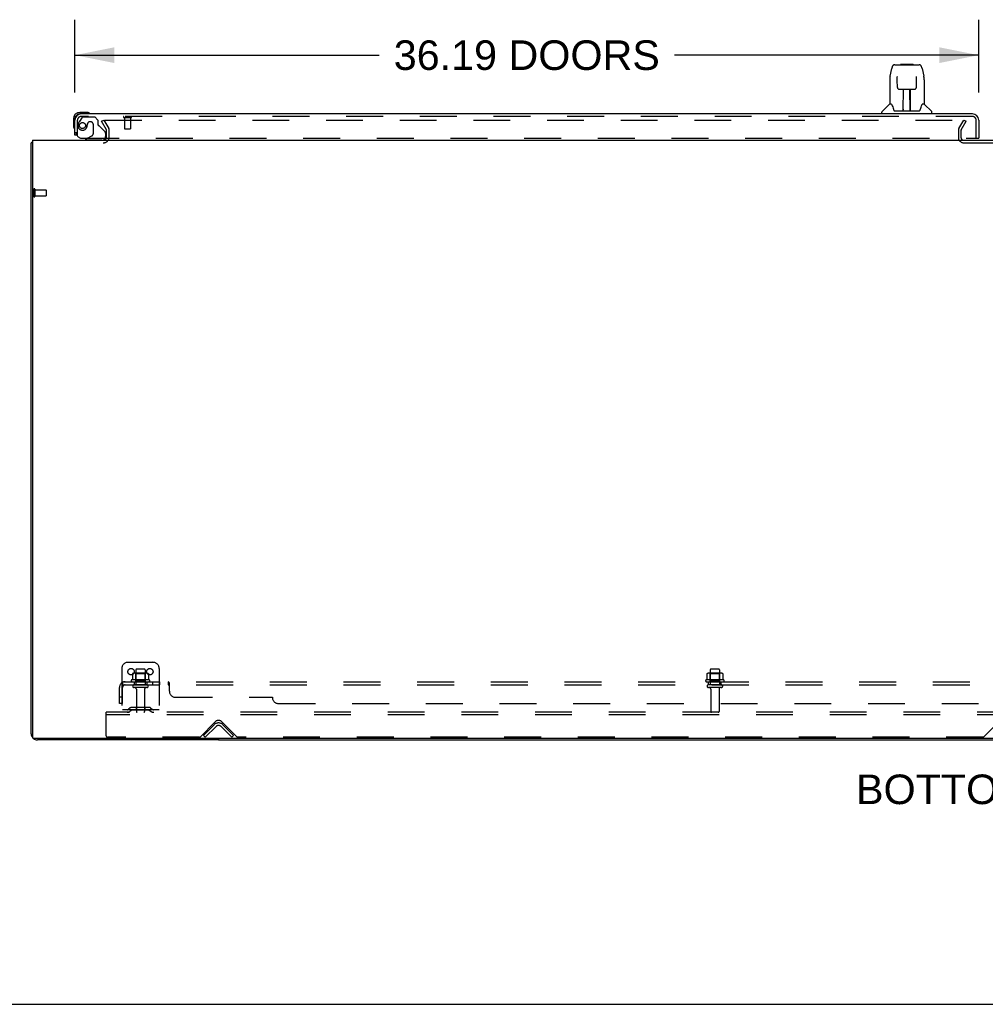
# Model space of a CAD drawing. Header units: inches. Extents: x 0 to 268, y 0 to 174.
# Tile 2 of 76: x 54 to 92, y 0 to 39. Entities that reach past the tile are written whole.
import ezdxf

# ---------------------------------------------------------------- set-up
doc = ezdxf.new("R2010")
doc.units = ezdxf.units.IN
doc.header["$LTSCALE"] = 14.749625
doc.header["$MEASUREMENT"] = 0
doc.linetypes.add('HIDDEN', pattern=[0.2, 0.1, -0.1])
doc.layers.get('0').update_dxf_attribs({"linetype": 'CONTINUOUS'})
for name, color, linetype in [('DEFAULT_2', 8, 'HIDDEN'), ('DIMENSIONS', 7, 'CONTINUOUS'), ('LEFTHAND_DOOR_ASSEMBLY', 7, 'CONTINUOUS'), ('SUBPANEL', 7, 'CONTINUOUS')]:
    doc.layers.add(name, color=color, linetype=linetype)
doc.styles.get("Standard").update_dxf_attribs({"font": 'arial.ttf'})
doc.dimstyles.new('DIMSTYLE_1', dxfattribs={"dimtxt": 1.183125, "dimasz": 1.5775, "dimexe": 0.09, "dimexo": 0.07, "dimgap": 0.0375, "dimtad": 0, "dimtih": 1, "dimtoh": 1, "dimzin": 4, "dimdsep": 46, "dimtxsty": 'Standard', "dimblk": '_FILLED', "dimblk1": '_FILLED', "dimblk2": '_FILLED', "dimcen": 0.09, "dimadec": 3, "dimazin": 1, "dimtfac": 1, "dimtdec": 3, "dimtofl": 0, "dimtmove": 0, "dimatfit": 3, "dimldrblk": '_FILLED', "dimfxl": 0, "dimtolj": 1, "dimtzin": 4, "dimarcsym": 0})

# ---------------------------------------------------------------- blocks, each defined once
blk = doc.blocks.new('_FILLED')
at = {"color": 0, "linetype": 'ByBlock'}
blk.add_solid([(0, 0), (-1, 0.2), (-1, -0.2)], dxfattribs=at)
blk = doc.blocks.new('*D8')
at = {"layer": 'DIMENSIONS', "color": 2, "linetype": 'Continuous'}
for p, q in [((55.908, 36.501), (55.908, 39.413)), ((92.096, 36.501), (92.096, 39.413)), ((55.908, 37.993), (68.089, 37.993)), ((92.096, 37.993), (79.915, 37.993))]:
    blk.add_line(p, q, dxfattribs=at)
at = {"layer": 'DIMENSIONS', "color": 2, "linetype": 'Continuous', "xscale": 1.5775, "yscale": 1.5775, "zscale": 1.5775, "rotation": 180}
blk.add_blockref('_FILLED', (55.908, 37.993), dxfattribs=at)
at = {"layer": 'DIMENSIONS', "color": 2, "linetype": 'Continuous', "xscale": 1.5775, "yscale": 1.5775, "zscale": 1.5775}
blk.add_blockref('_FILLED', (92.096, 37.993), dxfattribs=at)
at = {"layer": 'DIMENSIONS', "color": 2, "linetype": 'Continuous', "insert": (74.002, 38.585), "char_height": 1.18312, "width": 10.64373, "attachment_point": 2, "line_spacing_factor": 0.9}
blk.add_mtext('36.19 DOORS', dxfattribs=at)

msp = doc.modelspace()

# ---------------------------------------------------------------- linework, layer by layer
at = {"color": 3, "linetype": 'Continuous'}
for p, q in [((54.158, 10.831), (54.158, 34.481)), ((54.21, 34.585), (54.21, 10.697)), ((54.21, 34.585), (131.856, 34.585)), ((131.796, 10.637), (54.27, 10.637)), ((61.658, 10.585), (54.405, 10.585))]:
    msp.add_line(p, q, dxfattribs=at)
at = {"color": 7, "linetype": 'Continuous'}
for p, q in [((54.21, 34.481), (54.158, 34.481)), ((61.658, 10.637), (61.658, 10.585)), ((61.658, 10.585), (124.408, 10.585)), ((0, 0), (268.175, 0))]:
    msp.add_line(p, q, dxfattribs=at)
at = {"color": 3, "linetype": 'Continuous'}
msp.add_lwpolyline([(54.21, 34.501), (54.21, 34.501), (54.206, 34.499), (54.202, 34.498), (54.198, 34.497), (54.194, 34.497), (54.19, 34.496), (54.186, 34.495), (54.182, 34.494), (54.179, 34.494), (54.176, 34.493), (54.173, 34.492), (54.17, 34.491), (54.167, 34.49), (54.165, 34.489), (54.163, 34.488), (54.162, 34.487), (54.161, 34.486), (54.16, 34.485), (54.159, 34.484), (54.158, 34.482), (54.158, 34.481)], dxfattribs=at)
for centre, radius, start, end in [((57.037, 34.727), 0.142, 270, 333.5334), ((54.405, 10.831), 0.246, 180, 219.4399), ((54.27, 10.697), 0.06, 180, 270), ((54.405, 10.831), 0.246, 230.5601, 270)]:
    msp.add_arc(centre, radius, start, end, dxfattribs=at)
at = {"layer": 'DEFAULT_2', "color": 8, "linetype": 'HIDDEN'}
for p, q in [((56.979, 35.345), (57.069, 35.397)), ((57.175, 35.006), (56.979, 35.345)), ((57.069, 35.397), (57.265, 35.058)), ((57.115, 35.397), (91.565, 35.397)), ((91.302, 35.058), (91.498, 35.397)), ((91.392, 35.006), (91.588, 35.345)), ((91.498, 35.397), (91.588, 35.345)), ((57.179, 34.727), (57.179, 34.989)), ((57.283, 34.727), (57.283, 34.989)), ((91.283, 34.989), (91.283, 34.7)), ((91.387, 34.989), (91.387, 34.7)), ((91.502, 34.481), (94.564, 34.481)), ((54.262, 32.623), (54.262, 32.339)), ((54.305, 32.623), (54.305, 32.339)), ((54.305, 32.605), (54.752, 32.605)), ((54.305, 32.357), (54.752, 32.357)), ((54.762, 32.595), (54.762, 32.367)), ((57.783, 13.439), (57.783, 11.689)), ((58.033, 13.689), (59.033, 13.689)), ((58.691, 13.414), (58.376, 13.414)), ((59.283, 13.439), (59.283, 11.689)), ((81.691, 13.414), (81.376, 13.414)), ((58.214, 13.229), (58.214, 13.01)), ((58.789, 13.25), (58.278, 13.25)), ((58.35, 13.23), (58.33, 13.25)), ((58.346, 13.384), (58.346, 12.789)), ((58.35, 12.934), (58.35, 13.23)), ((58.717, 13.23), (58.35, 13.23)), ((58.717, 13.23), (58.737, 13.25)), ((58.717, 12.934), (58.717, 13.23)), ((58.721, 13.384), (58.721, 12.789)), ((58.852, 13.229), (58.852, 13.01)), ((81.214, 13.229), (81.214, 13.01)), ((81.789, 13.25), (81.278, 13.25)), ((81.35, 13.23), (81.33, 13.25)), ((81.346, 13.384), (81.346, 12.789)), ((81.35, 12.934), (81.35, 13.23)), ((81.717, 13.23), (81.35, 13.23)), ((81.717, 13.23), (81.737, 13.25)), ((81.717, 12.934), (81.717, 13.23)), ((81.721, 13.384), (81.721, 12.789)), ((81.852, 13.229), (81.852, 13.01)), ((58.889, 12.984), (58.177, 12.984)), ((58.199, 12.914), (58.867, 12.914)), ((58.791, 12.789), (58.276, 12.789)), ((58.791, 12.679), (58.276, 12.679)), ((58.35, 12.934), (58.33, 12.914)), ((58.717, 12.934), (58.35, 12.934)), ((58.368, 12.616), (58.368, 11.719)), ((58.698, 12.616), (58.698, 11.719)), ((58.717, 12.934), (58.737, 12.914)), ((81.889, 12.984), (81.177, 12.984)), ((81.199, 12.914), (81.867, 12.914)), ((81.791, 12.789), (81.276, 12.789)), ((81.791, 12.679), (81.276, 12.679)), ((81.35, 12.934), (81.33, 12.914)), ((81.717, 12.934), (81.35, 12.934)), ((81.368, 12.616), (81.368, 11.719)), ((81.698, 12.616), (81.698, 11.719)), ((81.717, 12.934), (81.737, 12.914)), ((58.126, 11.861), (58.058, 11.812)), ((58.874, 11.883), (58.193, 11.883)), ((58.358, 11.883), (58.358, 11.779)), ((58.708, 11.883), (58.708, 11.779)), ((58.94, 11.861), (59.008, 11.812)), ((57.158, 11.585), (57.158, 11.689)), ((128.908, 11.689), (57.158, 11.689)), ((57.158, 10.751), (57.158, 11.585)), ((128.908, 11.585), (57.158, 11.585)), ((59.283, 11.793), (57.783, 11.793)), ((58.187, 11.777), (58.119, 11.728)), ((58.874, 11.779), (58.193, 11.779)), ((58.88, 11.777), (58.948, 11.728)), ((60.917, 10.698), (61.526, 11.306)), ((61.054, 10.762), (61.484, 11.192)), ((61.128, 10.689), (61.558, 11.118)), ((61.759, 11.118), (62.189, 10.689)), ((61.791, 11.306), (62.4, 10.698)), ((61.833, 11.192), (62.262, 10.762)), ((92.292, 10.698), (92.901, 11.306)), ((60.896, 10.689), (57.221, 10.689)), ((61.128, 10.689), (61.054, 10.762)), ((62.189, 10.689), (62.262, 10.762)), ((92.271, 10.689), (62.421, 10.689))]:
    msp.add_line(p, q, dxfattribs=at)
for points in [[(57.095, 35.38), (57.095, 35.382), (57.095, 35.384), (57.096, 35.386), (57.097, 35.387), (57.098, 35.389), (57.099, 35.391), (57.101, 35.392), (57.102, 35.394), (57.104, 35.395), (57.106, 35.396), (57.108, 35.396), (57.11, 35.397), (57.113, 35.397), (57.115, 35.397)], [(57.097, 35.372), (57.096, 35.374), (57.095, 35.376), (57.095, 35.378), (57.095, 35.38), (57.095, 35.38)], [(58.214, 13.01), (58.214, 13.009), (58.214, 13.008), (58.214, 13.007), (58.213, 13.006), (58.213, 13.005), (58.213, 13.005), (58.212, 13.004), (58.212, 13.004), (58.212, 13.004), (58.211, 13.003), (58.211, 13.003), (58.211, 13.003), (58.21, 13.002), (58.21, 13.002), (58.21, 13.002), (58.21, 13.002), (58.209, 13.002), (58.209, 13.002)], [(58.22, 13.238), (58.219, 13.237), (58.218, 13.236), (58.216, 13.235), (58.216, 13.233), (58.215, 13.232), (58.215, 13.23), (58.214, 13.229)], [(58.846, 13.238), (58.848, 13.237), (58.849, 13.236), (58.85, 13.235), (58.851, 13.233), (58.852, 13.232), (58.852, 13.23), (58.852, 13.229)], [(58.857, 13.002), (58.857, 13.002), (58.857, 13.002), (58.857, 13.002), (58.856, 13.002), (58.856, 13.002), (58.856, 13.003), (58.856, 13.003), (58.855, 13.003), (58.855, 13.004), (58.855, 13.004), (58.854, 13.004), (58.854, 13.005), (58.853, 13.005), (58.853, 13.006), (58.853, 13.007), (58.852, 13.008), (58.852, 13.009), (58.852, 13.01)], [(81.214, 13.01), (81.214, 13.009), (81.214, 13.008), (81.214, 13.007), (81.213, 13.006), (81.213, 13.005), (81.213, 13.005), (81.212, 13.004), (81.212, 13.004), (81.212, 13.004), (81.211, 13.003), (81.211, 13.003), (81.211, 13.003), (81.21, 13.002), (81.21, 13.002), (81.21, 13.002), (81.21, 13.002), (81.209, 13.002), (81.209, 13.002)], [(81.22, 13.238), (81.219, 13.237), (81.218, 13.236), (81.216, 13.235), (81.216, 13.233), (81.215, 13.232), (81.215, 13.23), (81.214, 13.229)], [(81.846, 13.238), (81.848, 13.237), (81.849, 13.236), (81.85, 13.235), (81.851, 13.233), (81.852, 13.232), (81.852, 13.23), (81.852, 13.229)], [(81.857, 13.002), (81.857, 13.002), (81.857, 13.002), (81.857, 13.002), (81.856, 13.002), (81.856, 13.002), (81.856, 13.003), (81.856, 13.003), (81.855, 13.003), (81.855, 13.004), (81.855, 13.004), (81.854, 13.004), (81.854, 13.005), (81.853, 13.005), (81.853, 13.006), (81.853, 13.007), (81.852, 13.008), (81.852, 13.009), (81.852, 13.01)]]:
    msp.add_lwpolyline(points, dxfattribs=at)
for centre in [(58.158, 13.314), (58.908, 13.314)]:
    msp.add_circle(centre, 0.128, dxfattribs=at)
for centre, radius, start, end in [((57.037, 34.727), 0.246, 270, 360), ((57.037, 34.727), 0.142, 333.5334, 360), ((57.146, 34.989), 0.033, 0, 30), ((57.146, 34.989), 0.137, 0, 30), ((91.42, 34.989), 0.137, 150, 180), ((91.502, 34.7), 0.219, 180, 270), ((91.42, 34.989), 0.033, 150, 180), ((91.502, 34.7), 0.115, 180, 270), ((54.284, 32.623), 0.0215, 0, 180), ((54.284, 32.339), 0.0215, 180, 360), ((54.752, 32.595), 0.01, 0, 90), ((54.752, 32.367), 0.01, 270, 360), ((58.033, 13.439), 0.25, 90, 180), ((58.376, 13.384), 0.03, 90, 180), ((58.691, 13.384), 0.03, 0, 90), ((59.033, 13.439), 0.25, 0, 90), ((81.376, 13.384), 0.03, 90, 180), ((81.691, 13.384), 0.03, 0, 90), ((58.278, 13.109), 0.141, 90, 113.95), ((58.789, 13.109), 0.141, 66.05, 90), ((81.278, 13.109), 0.141, 90, 113.95), ((81.789, 13.109), 0.141, 66.05, 90), ((58.199, 12.952), 0.0384, 124.4497, 270), ((58.533, 12.384), 0.698, 117.6814, 120.6631), ((58.276, 12.734), 0.055, 90, 270), ((58.306, 12.616), 0.0625, 0, 90), ((58.761, 12.616), 0.0625, 90, 180), ((58.791, 12.734), 0.055, 270, 90), ((58.533, 12.384), 0.698, 59.3369, 62.3186), ((58.867, 12.952), 0.0384, 270, 55.5503), ((81.199, 12.952), 0.0384, 124.4497, 270), ((81.533, 12.384), 0.698, 117.6814, 120.6631), ((81.276, 12.734), 0.055, 90, 270), ((81.306, 12.616), 0.0625, 0, 90), ((81.761, 12.616), 0.0625, 90, 180), ((81.791, 12.734), 0.055, 270, 90), ((81.533, 12.384), 0.698, 59.3369, 62.3186), ((81.867, 12.952), 0.0384, 270, 55.5503), ((58.193, 11.769), 0.114, 90, 125.7539), ((58.874, 11.769), 0.114, 54.2461, 90), ((57.997, 11.897), 0.104, 270, 305.7539), ((57.997, 11.897), 0.208, 270, 305.7539), ((58.193, 11.769), 0.01, 90, 125.7539), ((58.398, 11.719), 0.03, 180, 270), ((58.668, 11.719), 0.03, 270, 360), ((58.874, 11.769), 0.01, 54.2461, 90), ((59.069, 11.897), 0.208, 234.2461, 270), ((59.069, 11.897), 0.104, 234.2461, 270), ((81.398, 11.719), 0.03, 180, 270), ((81.668, 11.719), 0.03, 270, 360), ((61.658, 11.018), 0.246, 45, 135), ((61.658, 11.174), 0.188, 45, 135), ((61.658, 11.018), 0.142, 45, 135), ((57.221, 10.751), 0.0625, 180, 270), ((60.896, 10.719), 0.03, 270, 315), ((62.421, 10.719), 0.03, 225, 270), ((92.271, 10.719), 0.03, 270, 315)]:
    msp.add_arc(centre, radius, start, end, dxfattribs=at)
at = {"layer": 'LEFTHAND_DOOR_ASSEMBLY', "color": 7, "linetype": 'Continuous'}
for p, q in [((88.547, 37.151), (88.612, 37.457)), ((88.736, 37.611), (89.62, 37.611)), ((88.823, 37.611), (88.821, 37.611)), ((88.983, 37.631), (88.963, 37.611)), ((88.983, 37.631), (89.459, 37.631)), ((89.459, 37.631), (89.479, 37.611)), ((89.62, 37.611), (89.706, 37.611)), ((89.83, 37.457), (89.895, 37.151)), ((88.833, 37.137), (88.833, 37.134)), ((88.833, 37.134), (88.833, 37.131)), ((88.833, 37.131), (88.833, 37.126)), ((88.833, 37.126), (88.833, 37.119)), ((88.836, 36.988), (88.833, 37.119)), ((89.601, 36.705), (89.608, 37.118)), ((89.608, 37.126), (89.609, 37.131)), ((89.608, 37.118), (89.608, 37.126)), ((89.9, 37.121), (89.895, 37.151)), ((88.532, 37.008), (88.532, 36.037)), ((88.841, 36.705), (88.836, 36.988)), ((88.841, 36.705), (88.842, 36.692)), ((89.91, 37.008), (89.91, 36.037)), ((88.921, 36.627), (89.041, 36.627)), ((89.072, 35.781), (89.086, 36.628)), ((89.077, 36.628), (89.365, 36.628)), ((89.079, 36.212), (89.079, 36.628)), ((89.082, 36.403), (89.079, 36.403)), ((89.082, 36.391), (89.079, 36.391)), ((89.347, 35.761), (89.332, 36.628)), ((89.363, 36.403), (89.336, 36.403)), ((89.363, 36.391), (89.336, 36.391)), ((89.363, 35.761), (89.363, 36.628)), ((89.401, 36.627), (89.521, 36.627)), ((88.526, 36.031), (88.228, 35.733)), ((88.605, 36.037), (88.532, 36.037)), ((88.601, 36.037), (88.607, 36.026)), ((88.668, 35.872), (88.682, 35.825)), ((89.34, 36.163), (89.363, 36.163)), ((89.363, 36.159), (89.34, 36.159)), ((89.834, 36.026), (89.839, 36.035)), ((89.91, 36.037), (89.837, 36.037)), ((89.916, 36.031), (90.213, 35.733)), ((56.368, 35.703), (56.111, 35.703)), ((56.155, 35.643), (56.111, 35.643)), ((56.406, 35.7), (56.368, 35.703)), ((88.217, 35.643), (88.217, 35.705)), ((88.682, 35.825), (88.685, 35.816)), ((88.735, 35.761), (89.707, 35.761)), ((89.072, 35.833), (89.072, 35.807)), ((89.079, 35.761), (89.079, 35.765)), ((89.346, 35.807), (89.346, 35.833)), ((89.756, 35.815), (89.759, 35.825)), ((90.225, 35.643), (90.225, 35.705)), ((55.848, 35.44), (55.848, 35.183)), ((55.848, 35.183), (55.851, 35.146)), ((55.908, 35.44), (55.908, 35.396)), ((55.984, 34.789), (55.908, 34.789)), ((56.419, 34.664), (56.35, 34.624)), ((56.35, 34.585), (56.35, 34.624)), ((92.034, 34.664), (92.096, 34.664))]:
    msp.add_line(p, q, dxfattribs=at)
at = {"layer": 'LEFTHAND_DOOR_ASSEMBLY', "color": 8, "linetype": 'HIDDEN'}
for p, q in [((56.188, 35.484), (56.087, 35.34)), ((91.849, 35.539), (56.155, 35.539)), ((56.253, 35.518), (56.704, 35.518)), ((56.83, 35.392), (56.704, 35.518)), ((57.87, 35.496), (58.154, 35.496)), ((57.888, 35.496), (57.888, 35.049)), ((58.136, 35.496), (58.136, 35.049)), ((56.012, 34.789), (56.012, 35.396)), ((56.409, 35.228), (56.409, 35.239)), ((56.54, 35.326), (56.507, 35.326)), ((56.638, 35.228), (56.638, 34.848)), ((56.83, 35.392), (56.83, 35.213)), ((56.889, 35.154), (57.108, 34.935)), ((91.992, 34.664), (91.992, 35.396)), ((56.012, 34.789), (55.984, 34.789)), ((56.419, 34.664), (56.588, 34.762)), ((57.137, 34.864), (57.137, 34.742)), ((57.898, 35.039), (58.126, 35.039)), ((56.2, 34.664), (92.034, 34.664)), ((56.98, 34.585), (56.35, 34.585))]:
    msp.add_line(p, q, dxfattribs=at)
at = {"layer": 'LEFTHAND_DOOR_ASSEMBLY', "color": 3, "linetype": 'Continuous'}
for p, q in [((91.849, 35.643), (56.155, 35.643)), ((55.908, 34.789), (55.908, 35.396)), ((92.096, 35.396), (92.096, 34.664))]:
    msp.add_line(p, q, dxfattribs=at)
at = {"layer": 'LEFTHAND_DOOR_ASSEMBLY', "color": 7, "linetype": 'Continuous'}
for points in [[(88.736, 37.611), (88.733, 37.611), (88.719, 37.61), (88.706, 37.606), (88.694, 37.601), (88.683, 37.595), (88.672, 37.587), (88.663, 37.578), (88.655, 37.568), (88.648, 37.557), (88.642, 37.546), (88.636, 37.534), (88.63, 37.52), (88.625, 37.505), (88.62, 37.488), (88.615, 37.47), (88.612, 37.457)], [(89.83, 37.457), (89.827, 37.47), (89.822, 37.489), (89.817, 37.505), (89.812, 37.52), (89.806, 37.534), (89.8, 37.546), (89.793, 37.558), (89.786, 37.568), (89.778, 37.578), (89.769, 37.587), (89.758, 37.595), (89.747, 37.602), (89.734, 37.607), (89.721, 37.61), (89.708, 37.611), (89.706, 37.611)], [(88.547, 37.151), (88.541, 37.121), (88.536, 37.081), (88.533, 37.041), (88.532, 37.008)], [(88.833, 37.14), (88.833, 37.14), (88.833, 37.14), (88.833, 37.14), (88.833, 37.14), (88.833, 37.139), (88.833, 37.138), (88.833, 37.137)], [(89.609, 37.131), (89.609, 37.134), (89.609, 37.136), (89.609, 37.137), (89.609, 37.138), (89.609, 37.139), (89.609, 37.14), (89.609, 37.14)], [(89.91, 37.008), (89.909, 37.042), (89.906, 37.081), (89.9, 37.121)], [(88.842, 36.692), (88.845, 36.679), (88.851, 36.668), (88.858, 36.657), (88.867, 36.648), (88.877, 36.64), (88.888, 36.634), (88.899, 36.63), (88.911, 36.628), (88.92, 36.627)], [(89.522, 36.627), (89.532, 36.628), (89.544, 36.63), (89.555, 36.635), (89.566, 36.641), (89.576, 36.649), (89.584, 36.658), (89.591, 36.669), (89.597, 36.68), (89.6, 36.693), (89.601, 36.705)], [(89.041, 36.627), (89.045, 36.627), (89.053, 36.627), (89.062, 36.628)], [(89.062, 36.628), (89.07, 36.628), (89.077, 36.628)], [(89.365, 36.628), (89.373, 36.628), (89.381, 36.628)], [(89.381, 36.628), (89.389, 36.627), (89.397, 36.627), (89.401, 36.627)], [(88.607, 36.026), (88.621, 35.998), (88.636, 35.962), (88.652, 35.92), (88.668, 35.872)], [(89.759, 35.825), (89.774, 35.871), (89.789, 35.918), (89.805, 35.961), (89.82, 35.997), (89.834, 36.026)], [(88.685, 35.816), (88.69, 35.803), (88.695, 35.793), (88.7, 35.784)], [(88.7, 35.784), (88.705, 35.777), (88.711, 35.771), (88.717, 35.766), (88.725, 35.763), (88.732, 35.761), (88.735, 35.761)], [(89.707, 35.761), (89.709, 35.761), (89.716, 35.762), (89.724, 35.766), (89.73, 35.771), (89.736, 35.777), (89.742, 35.784)], [(89.742, 35.784), (89.747, 35.792), (89.752, 35.803), (89.756, 35.815)]]:
    msp.add_lwpolyline(points, dxfattribs=at)
at = {"layer": 'LEFTHAND_DOOR_ASSEMBLY', "color": 8, "linetype": 'HIDDEN'}
msp.add_circle((56.212, 35.176), 0.12, dxfattribs=at)
at = {"layer": 'LEFTHAND_DOOR_ASSEMBLY', "color": 7, "linetype": 'Continuous'}
for centre, radius, start, end in [((88.54, 36.017), 0.0197, 97.5, 135), ((89.902, 36.017), 0.0197, 45, 82.5), ((56.111, 35.44), 0.263, 90, 180), ((56.111, 35.44), 0.203, 90, 180), ((56.368, 35.453), 0.25, 59.1101, 90), ((56.488, 35.658), 0.015, 270, 353.6204), ((56.488, 35.654), 0.015, 6.3796, 59.1101), ((88.256, 35.705), 0.0394, 135, 180), ((89.091, 35.781), 0.0197, 179, 269.9232), ((89.327, 35.781), 0.0197, 270.0771, 1), ((90.185, 35.705), 0.0394, 0, 45), ((56.098, 35.183), 0.25, 180, 210.8899), ((55.897, 35.063), 0.015, 210.8899, 263.6204), ((55.893, 35.063), 0.015, 276.3796, 360), ((56.98, 34.742), 0.157, 270, 330.1697)]:
    msp.add_arc(centre, radius, start, end, dxfattribs=at)
at = {"layer": 'LEFTHAND_DOOR_ASSEMBLY', "color": 3, "linetype": 'Continuous'}
for centre, radius, start, end in [((56.155, 35.396), 0.246, 90, 180), ((91.849, 35.396), 0.246, 0, 90), ((92.034, 34.684), 0.02, 270, 360)]:
    msp.add_arc(centre, radius, start, end, dxfattribs=at)
at = {"layer": 'LEFTHAND_DOOR_ASSEMBLY', "color": 8, "linetype": 'HIDDEN'}
for centre, radius, start, end in [((56.155, 35.396), 0.142, 90, 180), ((56.253, 35.439), 0.079, 90, 144.9), ((57.87, 35.517), 0.0215, 90, 270), ((58.154, 35.517), 0.0215, 270, 90), ((91.849, 35.396), 0.142, 0, 90), ((56.212, 35.176), 0.187, 163.1561, 342.1518), ((56.402, 35.118), 0.386, 144.9, 163.1561), ((56.016, 35.239), 0.393, 342.0702, 358.3395), ((56.507, 35.228), 0.098, 90, 180), ((56.54, 35.228), 0.098, 0, 90), ((56.869, 35.213), 0.039, 180, 248.3904), ((56.818, 35.084), 0.1, 45, 68.3904), ((56.2, 34.914), 0.25, 180, 270), ((56.538, 34.848), 0.1, 300.092, 360), ((57.037, 34.864), 0.1, 0, 45), ((56.98, 34.742), 0.157, 330.1697, 360), ((57.898, 35.049), 0.01, 180, 270), ((58.126, 35.049), 0.01, 270, 360)]:
    msp.add_arc(centre, radius, start, end, dxfattribs=at)
at = {"layer": 'LEFTHAND_DOOR_ASSEMBLY', "color": 7, "linetype": 'Continuous'}
for centre, start_param, end_param in [((89.071, 35.8), -2.940151, -2.835574), ((89.347, 35.8), -3.447611, -3.141593)]:
    msp.add_ellipse(centre, major_axis=(0, 0.0394), ratio=1, start_param=start_param, end_param=end_param, dxfattribs=at)
at = {"layer": 'SUBPANEL', "color": 8, "linetype": 'HIDDEN'}
for p, q in [((57.69, 12.039), (57.69, 12.677)), ((57.776, 12.86), (57.855, 12.763)), ((57.815, 12.789), (57.815, 12.914)), ((57.815, 12.914), (128.252, 12.914)), ((57.815, 12.789), (128.252, 12.789)), ((57.815, 12.039), (57.815, 12.677)), ((58.283, 12.914), (58.283, 12.789)), ((58.783, 12.914), (58.783, 12.789)), ((59.012, 12.914), (59.012, 12.789)), ((59.293, 12.914), (59.293, 12.789)), ((59.654, 12.789), (59.654, 12.914)), ((59.671, 12.773), (59.67, 12.775)), ((59.679, 12.879), (59.676, 12.887)), ((59.688, 12.862), (59.686, 12.865)), ((59.69, 12.539), (59.69, 12.86)), ((81.283, 12.789), (81.283, 12.914)), ((81.783, 12.789), (81.783, 12.914)), ((57.815, 12.289), (57.69, 12.289)), ((59.94, 12.289), (63.815, 12.289)), ((57.815, 12.039), (57.69, 12.039)), ((64.065, 12.039), (122.002, 12.039))]:
    msp.add_line(p, q, dxfattribs=at)
for points in [[(57.776, 12.86), (57.778, 12.862), (57.781, 12.865), (57.783, 12.868), (57.785, 12.871), (57.787, 12.875), (57.789, 12.879), (57.791, 12.883), (57.794, 12.891)], [(57.794, 12.891), (57.796, 12.895), (57.797, 12.898), (57.799, 12.901), (57.801, 12.904), (57.803, 12.907), (57.805, 12.909), (57.807, 12.911), (57.809, 12.913), (57.811, 12.913), (57.813, 12.914), (57.815, 12.914)], [(57.814, 12.848), (57.814, 12.848), (57.814, 12.849)], [(57.814, 12.849), (57.814, 12.848), (57.814, 12.848), (57.814, 12.848), (57.815, 12.847), (57.815, 12.847), (57.815, 12.846), (57.815, 12.846)], [(57.838, 12.785), (57.838, 12.785), (57.838, 12.785), (57.837, 12.785), (57.837, 12.785), (57.837, 12.785), (57.837, 12.786), (57.837, 12.786), (57.836, 12.787), (57.836, 12.787), (57.836, 12.788), (57.835, 12.789), (57.835, 12.789), (57.835, 12.79), (57.834, 12.791), (57.834, 12.791), (57.833, 12.792), (57.833, 12.793), (57.833, 12.793), (57.832, 12.794), (57.832, 12.795), (57.832, 12.796), (57.831, 12.796), (57.831, 12.797), (57.83, 12.798), (57.83, 12.799), (57.83, 12.799), (57.829, 12.8), (57.829, 12.801), (57.828, 12.802), (57.828, 12.803), (57.828, 12.804), (57.827, 12.805), (57.827, 12.806), (57.827, 12.807), (57.826, 12.808), (57.826, 12.809), (57.825, 12.81), (57.825, 12.811), (57.825, 12.812), (57.824, 12.813), (57.824, 12.814), (57.823, 12.815), (57.823, 12.816), (57.823, 12.817), (57.822, 12.818), (57.822, 12.819), (57.822, 12.82), (57.821, 12.821), (57.821, 12.822), (57.821, 12.823), (57.82, 12.824), (57.82, 12.825), (57.82, 12.826), (57.819, 12.827), (57.819, 12.828), (57.819, 12.829), (57.818, 12.83), (57.818, 12.831), (57.818, 12.832), (57.818, 12.833), (57.817, 12.834), (57.817, 12.835), (57.817, 12.836), (57.817, 12.837), (57.816, 12.838), (57.816, 12.838), (57.816, 12.839), (57.816, 12.84), (57.816, 12.841), (57.815, 12.842), (57.815, 12.843), (57.815, 12.844), (57.815, 12.844), (57.815, 12.845), (57.815, 12.846), (57.815, 12.847), (57.815, 12.847), (57.815, 12.848), (57.814, 12.848), (57.814, 12.848)], [(57.842, 12.771), (57.838, 12.775), (57.836, 12.777), (57.833, 12.779), (57.831, 12.781), (57.828, 12.783), (57.826, 12.785), (57.823, 12.786), (57.821, 12.787), (57.818, 12.788), (57.816, 12.789), (57.815, 12.789)], [(57.835, 12.789), (57.835, 12.788), (57.835, 12.788), (57.836, 12.787), (57.836, 12.787), (57.837, 12.786), (57.837, 12.786), (57.837, 12.785), (57.837, 12.785), (57.837, 12.785), (57.838, 12.785)], [(57.855, 12.763), (57.855, 12.763), (57.854, 12.763), (57.853, 12.763), (57.852, 12.763), (57.851, 12.764), (57.849, 12.765), (57.848, 12.766), (57.846, 12.767), (57.844, 12.769), (57.842, 12.771)], [(59.665, 12.907), (59.663, 12.909), (59.661, 12.911), (59.659, 12.913), (59.657, 12.913), (59.656, 12.914), (59.654, 12.914)], [(59.667, 12.904), (59.665, 12.907), (59.663, 12.909), (59.661, 12.911), (59.659, 12.913), (59.657, 12.913), (59.656, 12.914), (59.654, 12.914)], [(59.664, 12.783), (59.662, 12.785), (59.661, 12.786), (59.659, 12.787), (59.657, 12.788), (59.656, 12.789), (59.654, 12.789)], [(59.67, 12.775), (59.667, 12.779), (59.665, 12.781), (59.664, 12.783), (59.662, 12.785), (59.661, 12.786), (59.659, 12.787), (59.657, 12.788), (59.656, 12.789), (59.654, 12.789)], [(59.673, 12.895), (59.671, 12.898), (59.669, 12.901), (59.667, 12.904)], [(59.69, 12.763), (59.688, 12.763), (59.686, 12.763), (59.684, 12.763), (59.682, 12.763), (59.68, 12.764), (59.679, 12.765), (59.677, 12.766), (59.675, 12.767), (59.674, 12.769), (59.673, 12.771), (59.671, 12.773)], [(59.676, 12.887), (59.674, 12.891), (59.673, 12.895)], [(59.682, 12.763), (59.68, 12.764), (59.679, 12.765), (59.677, 12.766), (59.675, 12.767), (59.674, 12.769), (59.673, 12.771)], [(59.69, 12.86), (59.688, 12.862), (59.686, 12.865), (59.684, 12.868), (59.683, 12.871), (59.681, 12.875), (59.679, 12.879)], [(59.69, 12.763), (59.688, 12.763), (59.686, 12.763), (59.684, 12.763)]]:
    msp.add_lwpolyline(points, dxfattribs=at)
for centre, radius, start, end in [((57.927, 12.677), 0.237, 90, 180), ((57.927, 12.677), 0.112, 90, 180), ((59.94, 12.539), 0.25, 180, 270), ((64.065, 12.289), 0.25, 180, 270)]:
    msp.add_arc(centre, radius, start, end, dxfattribs=at)

# ---------------------------------------------------------------- texts
at = {"layer": 'DIMENSIONS', "color": 2, "linetype": 'Continuous', "insert": (93.06, 9.197), "char_height": 1.18312, "width": 11.72569, "attachment_point": 2, "line_spacing_factor": 0.9}
msp.add_mtext('BOTTOM VIEW', dxfattribs=at)

# ---------------------------------------------------------------- dimensions: what is measured, and where the dimension line sits
at = {"layer": 'DIMENSIONS', "color": 2, "linetype": 'Continuous'}
dim = msp.add_linear_dim(base=(55.908, 37.993), p1=(92.096, 36.431), p2=(55.908, 36.431), angle=180, text='<> DOORS', dimstyle='DIMSTYLE_1', dxfattribs=at)
dim.commit()
dim.dimension.update_dxf_attribs({"geometry": '*D8', "text_midpoint": (74.002, 37.993), "dimtype": 160})

doc.saveas('drawing.dxf')
